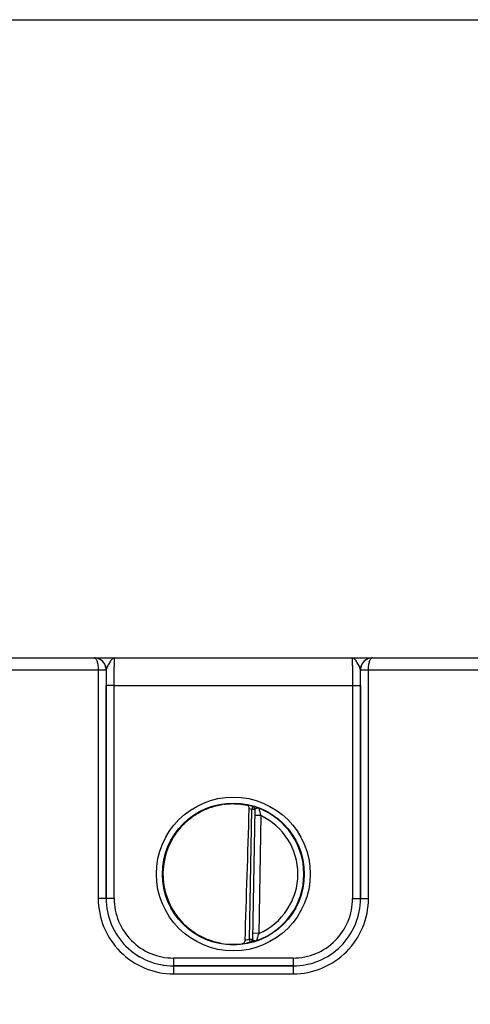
# Model space of a CAD drawing. Header units: inches. Extents: x 0 to 34, y 0 to 22.
# Tile 109 of 168: x 15.7 to 16.8, y 10.3 to 12.8. Entities that reach past the tile are written whole.
import ezdxf

# ---------------------------------------------------------------- set-up
doc = ezdxf.new("R2010")
doc.units = ezdxf.units.IN
doc.header["$LTSCALE"] = 1.87
doc.header["$MEASUREMENT"] = 0
doc.layers.get('0').update_dxf_attribs({"linetype": 'CONTINUOUS'})
doc.layers.add('DIMENSIONS', color=7, linetype='CONTINUOUS')
doc.styles.get("Standard").update_dxf_attribs({"font": 'txt', "width": 0.8})
doc.dimstyles.new('DIMSTYLE_2', dxfattribs={"dimtxt": 0.125, "dimasz": 0.18, "dimexe": 0.125, "dimexo": 0.0625, "dimgap": 0.0625, "dimtad": 0, "dimtih": 1, "dimtoh": 1, "dimzin": 4, "dimdsep": 46, "dimtxsty": 'STANDARD', "dimblk": '_FILLED', "dimblk1": '_FILLED', "dimblk2": '_FILLED', "dimcen": 0.09, "dimadec": 0, "dimazin": 0, "dimtp": 0.01, "dimtm": 0.01, "dimtfac": 1, "dimtofl": 0, "dimtmove": 0, "dimatfit": 3, "dimldrblk": '_FILLED', "dimfxl": 1, "dimtolj": 1, "dimtzin": 4, "dimarcsym": 0})

# ---------------------------------------------------------------- blocks, each defined once
blk = doc.blocks.new('_FILLED')
at = {"color": 0, "linetype": 'BYBLOCK'}
blk.add_solid([(0, 0), (-1, 0.174), (-1, -0.174)], dxfattribs=at)
blk = doc.blocks.new('*D11')
at = {"layer": 'DIMENSIONS', "color": 2, "linetype": 'CONTINUOUS'}
for p, q in [((14.9411, 12.7904), (26.0099, 12.7904)), ((25.8849, 12.7904), (25.8849, 10.6747)), ((25.8849, 8.1214), (25.8849, 10.4247)), ((24.3155, 8.1214), (26.0099, 8.1214))]:
    blk.add_line(p, q, dxfattribs=at)
at = {"layer": 'DIMENSIONS', "color": 2, "linetype": 'CONTINUOUS', "xscale": 0.18, "yscale": 0.18, "zscale": 0.18}
for p, rotation in [((25.8849, 12.7904), 90), ((25.8849, 8.1214), 270)]:
    blk.add_blockref('_FILLED', p, dxfattribs=dict(at, rotation=rotation))
at = {"layer": 'DIMENSIONS', "color": 2, "linetype": 'CONTINUOUS', "insert": (25.8849, 10.6122), "char_height": 0.125, "width": 1.225, "attachment_point": 2, "line_spacing_factor": 0.9}
blk.add_mtext('4.67{\\Ftxt.shx;\\W1.000000;\\H0.125000; }[118.6]', dxfattribs=at)

msp = doc.modelspace()

# ---------------------------------------------------------------- linework, layer by layer
at = {"color": 7, "linetype": 'CONTINUOUS'}
for p, q in [((15.6562, 11.1834), (15.8967, 11.1834)), ((15.8982, 11.1834), (15.8967, 11.1834)), ((15.8969, 11.1834), (16.597, 11.1834)), ((15.8971, 11.1834), (15.897, 11.1834)), ((15.8985, 11.1834), (15.8971, 11.1834)), ((16.5971, 11.1834), (16.5956, 11.1833)), ((16.5971, 11.1834), (16.9517, 11.1834)), ((15.6562, 11.1535), (15.9066, 11.1535)), ((15.9066, 11.1535), (15.9065, 10.578)), ((15.9066, 11.1535), (15.9266, 11.1535)), ((15.9066, 11.1535), (15.9266, 11.1534)), ((15.9266, 11.1534), (15.9265, 10.5779)), ((15.9269, 11.1534), (15.9266, 11.1534)), ((16.5673, 11.1534), (16.567, 11.1534)), ((16.5673, 11.1534), (16.5873, 11.1535)), ((16.5673, 11.1535), (16.5873, 11.1535)), ((16.5674, 10.5779), (16.5673, 11.1534)), ((16.5873, 10.578), (16.5873, 11.1535)), ((16.5873, 11.1535), (16.9616, 11.1535)), ((15.9266, 10.578), (15.9267, 11.1142)), ((15.9467, 11.114), (15.9267, 11.1142)), ((15.9466, 10.5779), (15.9467, 11.114)), ((15.9467, 11.114), (16.5472, 11.114)), ((16.5472, 11.114), (16.5672, 11.1142)), ((16.5472, 11.114), (16.5473, 10.5779)), ((16.5672, 11.1142), (16.5673, 10.578)), ((16.2956, 10.8094), (16.2934, 10.8018)), ((16.2956, 10.8097), (16.2956, 10.8094)), ((16.2877, 10.4755), (16.2934, 10.8018)), ((16.3013, 10.8017), (16.2934, 10.8018)), ((16.3013, 10.802), (16.2956, 10.475)), ((16.316, 10.7866), (16.301, 10.7869)), ((16.316, 10.7866), (16.3108, 10.4899)), ((15.9265, 10.5779), (15.9065, 10.578)), ((15.9266, 10.578), (15.9265, 10.5779)), ((15.9466, 10.5779), (15.9266, 10.578)), ((16.5473, 10.5779), (16.5673, 10.578)), ((16.5673, 10.578), (16.5674, 10.5779)), ((16.5674, 10.5779), (16.5873, 10.578)), ((16.3108, 10.4899), (16.2958, 10.4902)), ((16.2896, 10.4679), (16.2877, 10.4755)), ((16.2877, 10.4755), (16.2956, 10.4754)), ((16.2896, 10.4679), (16.2896, 10.4675)), ((16.2896, 10.4675), (16.2921, 10.4679)), ((16.2956, 10.475), (16.296, 10.4741)), ((16.296, 10.4741), (16.2971, 10.4732)), ((16.0966, 10.4279), (16.0966, 10.408)), ((16.3973, 10.4279), (16.0966, 10.4279)), ((16.3973, 10.4279), (16.3973, 10.408)), ((16.0965, 10.408), (16.0965, 10.3881)), ((16.0966, 10.408), (16.0965, 10.408)), ((16.0965, 10.408), (16.3974, 10.408)), ((16.0965, 10.3881), (16.3974, 10.3881)), ((16.3973, 10.408), (16.0966, 10.408)), ((16.3973, 10.408), (16.3974, 10.408)), ((16.3974, 10.408), (16.3974, 10.3881))]:
    msp.add_line(p, q, dxfattribs=at)
for centre, radius in [((16.2469, 10.6395), 0.1937), ((16.2469, 10.6394), 0.1787)]:
    msp.add_circle(centre, radius, dxfattribs=at)
for centre, radius, start, end in [((15.8967, 11.1801), 0.00327, 87.8599, 89.9826), ((15.8969, 11.1534), 0.03, 87.5291, 89.999), ((15.8969, 11.1534), 0.03, 359.9956, 87.5279), ((16.597, 11.1534), 0.03, 92.7602, 180.0044), ((16.597, 11.1534), 0.03, 90.0012, 92.7589), ((16.5971, 11.1801), 0.00327, 90.0179, 92.1395), ((15.8966, 11.1534), 0.03, 359.9986, 0.2485), ((20.7199, 11.1138), 4.7932, 179.5265, 179.9953), ((12.0295, 11.1148), 4.5376, 359.9915, 0.4867), ((16.5973, 11.1534), 0.03, 179.7515, 180.0014), ((16.2469, 10.6395), 0.1772, 97.5897, 260.4103), ((16.2471, 10.6386), 0.1781, 97.6098, 99.3988), ((16.247, 10.6396), 0.1766, 74.0133, 78.9223), ((16.2934, 10.8022), 0.00787, 359.0028, 74.0573), ((16.2934, 10.8018), 0.00787, 1.6021, 74.0232), ((16.2469, 10.6394), 0.169, 74.0143, 76.3145), ((16.2934, 10.8018), 0.00784, 359.0019, 1.612), ((16.2469, 10.6394), 0.1776, 359.9911, 68.799), ((16.5976, 10.8708), 0.2939, 192.9473, 196.6544), ((16.2469, 10.6394), 0.1626, 359.9909, 64.8568), ((16.2452, 10.6395), 0.1755, 180.0274, 181.9215), ((16.247, 10.6394), 0.1776, 289.1913, 359.9989), ((16.247, 10.6394), 0.1626, 293.1309, 0.0029), ((16.0965, 10.578), 0.1899, 179.9889, 270.0019), ((16.0965, 10.5779), 0.1699, 179.9848, 270.0049), ((16.0966, 10.578), 0.17, 179.9855, 269.9982), ((16.0966, 10.5778), 0.15, 179.9812, 270.0003), ((16.3973, 10.578), 0.17, 270.0018, 0.0145), ((16.3973, 10.5778), 0.15, 269.9997, 0.0188), ((16.3974, 10.578), 0.1899, 269.9981, 0.0111), ((16.3974, 10.5779), 0.1699, 269.9951, 0.0152), ((16.2472, 10.6406), 0.1784, 259.0718, 260.3997), ((16.2456, 10.6307), 0.1683, 260.3451, 277.8085), ((16.2469, 10.6393), 0.1767, 277.0182, 283.9844), ((16.2469, 10.6395), 0.169, 280.1153, 283.9841), ((16.2877, 10.4751), 0.00787, 283.9402, 358.9971), ((16.2877, 10.4755), 0.00787, 283.9738, 356.3969), ((16.2878, 10.4755), 0.00784, 356.3871, 358.9981)]:
    msp.add_arc(centre, radius, start, end, dxfattribs=at)
msp.add_ellipse((16.2686, 13.3967), major_axis=(0.078, 4.4688), ratio=0.01745, start_param=-2.283644, end_param=-2.189561, dxfattribs=at)
for points, knots in [([(15.8969, 11.1834), (15.8975, 11.1834), (15.899, 11.1828), (15.9007, 11.181), (15.9024, 11.1782), (15.9038, 11.1746), (15.905, 11.1701), (15.9062, 11.163), (15.9066, 11.1574), (15.9066, 11.1535)], [0, 0, 0, 0, 0.058927, 0.132934, 0.228657, 0.347601, 0.48839, 0.647641, 1, 1, 1, 1]), ([(15.9266, 11.1535), (15.9266, 11.1574), (15.925, 11.1651), (15.9186, 11.1748), (15.9092, 11.1814), (15.9018, 11.1832), (15.8982, 11.1834)], [0, 0, 0, 0, 0.256304, 0.50879, 0.756176, 1, 1, 1, 1]), ([(15.9483, 11.1834), (15.9473, 11.1834), (15.9451, 11.1829), (15.942, 11.1808), (15.9391, 11.1777), (15.9361, 11.1736), (15.9332, 11.1689), (15.9304, 11.1638), (15.928, 11.1587), (15.9269, 11.1551), (15.9269, 11.1534)], [0, 0, 0, 0, 0.078756, 0.170582, 0.281971, 0.413169, 0.5601, 0.715105, 0.866637, 1, 1, 1, 1]), ([(15.9467, 11.114), (15.9467, 11.1185), (15.9467, 11.1274), (15.9468, 11.1403), (15.9469, 11.1504), (15.9471, 11.1579), (15.9472, 11.1629), (15.9473, 11.1675), (15.9474, 11.1715), (15.9475, 11.175), (15.9477, 11.1779), (15.9478, 11.1799), (15.9479, 11.1813), (15.948, 11.182), (15.948, 11.1826), (15.9481, 11.183), (15.9482, 11.1832), (15.9482, 11.1834), (15.9483, 11.1834)], [0, 0, 0, 0, 0.195368, 0.382973, 0.55569, 0.634386, 0.706958, 0.772718, 0.831042, 0.881376, 0.923246, 0.956259, 0.969347, 0.980118, 0.98855, 0.994633, 0.998383, 1, 1, 1, 1]), ([(16.5456, 11.1834), (16.5456, 11.1834), (16.5457, 11.1832), (16.5458, 11.183), (16.5459, 11.1826), (16.5459, 11.182), (16.546, 11.1813), (16.5461, 11.1799), (16.5462, 11.1779), (16.5464, 11.175), (16.5465, 11.1715), (16.5466, 11.1675), (16.5467, 11.1629), (16.5468, 11.1579), (16.5469, 11.1504), (16.5471, 11.1403), (16.5472, 11.1274), (16.5472, 11.1185), (16.5472, 11.114)], [0, 0, 0, 0, 0.00163, 0.005392, 0.011478, 0.019909, 0.030679, 0.043767, 0.07678, 0.118649, 0.168982, 0.227304, 0.293062, 0.365632, 0.444325, 0.617036, 0.804634, 1, 1, 1, 1]), ([(16.567, 11.1534), (16.5669, 11.1551), (16.5659, 11.1587), (16.5635, 11.1638), (16.5607, 11.1689), (16.5578, 11.1736), (16.5548, 11.1777), (16.5518, 11.1808), (16.5488, 11.1829), (16.5466, 11.1834), (16.5456, 11.1834)], [0, 0, 0, 0, 0.133375, 0.284921, 0.439936, 0.58687, 0.718061, 0.829437, 0.921249, 1, 1, 1, 1]), ([(16.5956, 11.1833), (16.5919, 11.1832), (16.5846, 11.1814), (16.5752, 11.1748), (16.5689, 11.1651), (16.5673, 11.1574), (16.5673, 11.1535)], [0, 0, 0, 0, 0.243825, 0.491225, 0.743715, 1, 1, 1, 1]), ([(16.5873, 11.1535), (16.5873, 11.1574), (16.5877, 11.163), (16.5889, 11.1701), (16.5901, 11.1746), (16.5915, 11.1782), (16.5931, 11.181), (16.5949, 11.1828), (16.5964, 11.1834), (16.597, 11.1834)], [0, 0, 0, 0, 0.35236, 0.511612, 0.652403, 0.771347, 0.867068, 0.941073, 1, 1, 1, 1]), ([(16.0698, 10.6409), (16.0699, 10.6512), (16.0719, 10.6719), (16.0801, 10.7019), (16.0936, 10.7299), (16.1116, 10.7552), (16.1338, 10.777), (16.1595, 10.7946), (16.1878, 10.8074), (16.2079, 10.8126), (16.218, 10.8143)], [0, 0, 0, 0, 0.124994, 0.249987, 0.374981, 0.49998, 0.624979, 0.749984, 0.87499, 1, 1, 1, 1]), ([(16.2235, 10.8151), (16.2288, 10.8158), (16.248, 10.8174), (16.2674, 10.8158), (16.2809, 10.8129)], [0, 0, 0, 0, 0.279236, 1, 1, 1, 1]), ([(16.2869, 10.8036), (16.2869, 10.8047), (16.2866, 10.807), (16.2853, 10.8099), (16.2834, 10.812), (16.2817, 10.8127), (16.2809, 10.8129)], [0, 0, 0, 0, 0.29813, 0.561485, 0.78951, 1, 1, 1, 1]), ([(16.3112, 10.805), (16.3101, 10.8054), (16.3081, 10.8061), (16.3051, 10.8071), (16.3025, 10.808), (16.3002, 10.8087), (16.2985, 10.8091), (16.2974, 10.8094), (16.2968, 10.8095), (16.2963, 10.8097), (16.2959, 10.8097), (16.2957, 10.8097), (16.2956, 10.8098), (16.2956, 10.8097)], [0, 0, 0, 0, 0.209002, 0.401143, 0.572522, 0.719607, 0.838965, 0.887207, 0.927301, 0.958883, 0.981641, 0.995322, 1, 1, 1, 1]), ([(16.3112, 10.805), (16.3102, 10.8054), (16.3084, 10.8054), (16.3063, 10.805), (16.3048, 10.8045), (16.3034, 10.804), (16.3022, 10.8034), (16.3013, 10.8026), (16.3013, 10.802)], [0, 0, 0, 0, 0.296253, 0.448699, 0.596767, 0.731961, 0.846449, 1, 1, 1, 1]), ([(16.2134, 10.4655), (16.2036, 10.4674), (16.1844, 10.4728), (16.1573, 10.4857), (16.1328, 10.5028), (16.1115, 10.5239), (16.0941, 10.5482), (16.081, 10.5751), (16.0725, 10.6038), (16.0702, 10.6237), (16.0699, 10.6336)], [0, 0, 0, 0, 0.125009, 0.250015, 0.37502, 0.500019, 0.625017, 0.750011, 0.875004, 1, 1, 1, 1]), ([(16.3108, 10.4899), (16.3101, 10.4878), (16.3082, 10.4818), (16.3064, 10.4757), (16.3053, 10.4717)], [0, 0, 0, 0, 0.346234, 1, 1, 1, 1]), ([(16.2685, 10.4639), (16.2695, 10.4641), (16.2715, 10.4647), (16.2741, 10.4665), (16.276, 10.4694), (16.2765, 10.4718), (16.2766, 10.4731)], [0, 0, 0, 0, 0.224287, 0.456533, 0.713042, 1, 1, 1, 1]), ([(16.2921, 10.4679), (16.2933, 10.4682), (16.2956, 10.4696), (16.2968, 10.472), (16.2971, 10.4732)], [0, 0, 0, 0, 0.490097, 1, 1, 1, 1]), ([(16.2921, 10.4679), (16.294, 10.4683), (16.2984, 10.4695), (16.3028, 10.4708), (16.3053, 10.4717)], [0, 0, 0, 0, 0.415281, 1, 1, 1, 1]), ([(16.2971, 10.4732), (16.2977, 10.4729), (16.299, 10.4724), (16.3016, 10.4715), (16.304, 10.4713), (16.3053, 10.4717)], [0, 0, 0, 0, 0.226855, 0.484828, 1, 1, 1, 1])]:
    msp.add_open_spline(points, degree=3, knots=knots, dxfattribs=at)

# ---------------------------------------------------------------- dimensions: what is measured, and where the dimension line sits
at = {"layer": 'DIMENSIONS', "color": 2, "linetype": 'CONTINUOUS'}
dim = msp.add_linear_dim(base=(25.8849, 12.7904), p1=(24.253, 8.1214), p2=(14.8786, 12.7904), angle=90, dimstyle='DIMSTYLE_2', dxfattribs=at)
dim.commit()
dim.dimension.update_dxf_attribs({"geometry": '*D11', "text_midpoint": (25.8849, 10.5497), "dimtype": 160})

doc.saveas('drawing.dxf')
